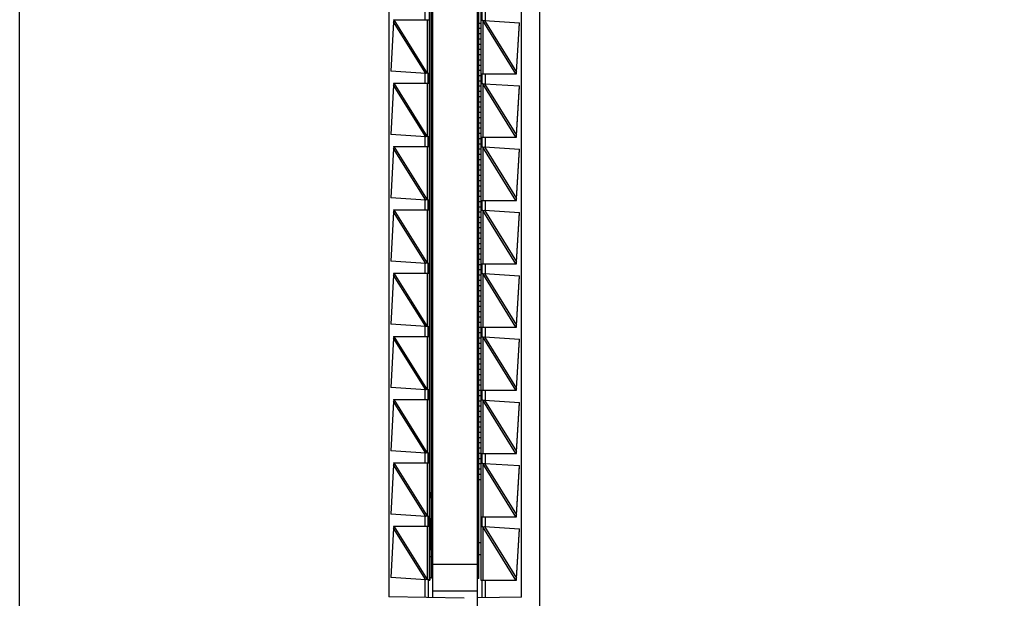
# Model space of a CAD drawing. Header units: inches. Extents: x 0 to 22, y 0 to 17.
# Tile 16 of 24: x 16.5 to 18, y 7.7 to 8.5. Entities that reach past the tile are written whole.
import ezdxf

# ---------------------------------------------------------------- set-up
doc = ezdxf.new("R2010")
doc.units = ezdxf.units.IN
doc.header["$LTSCALE"] = 1.21
doc.header["$MEASUREMENT"] = 0
doc.layers.get('0').update_dxf_attribs({"linetype": 'CONTINUOUS'})
doc.layers.add('DIMENSIONS', color=7, linetype='CONTINUOUS')
doc.styles.get("Standard").update_dxf_attribs({"font": 'txt', "width": 0.8})
doc.dimstyles.new('DIMSTYLE_2', dxfattribs={"dimtxt": 0.125, "dimasz": 0.18, "dimexe": 0.18, "dimexo": 0.0625, "dimgap": 0.09, "dimtad": 0, "dimtih": 1, "dimtoh": 1, "dimdec": 3, "dimzin": 4, "dimdsep": 46, "dimtxsty": 'STANDARD', "dimblk": '_FILLED', "dimblk1": '_FILLED', "dimblk2": '_FILLED', "dimcen": 0.09, "dimadec": 0, "dimazin": 0, "dimtp": 0.01, "dimtm": 0.01, "dimtfac": 1, "dimtdec": 3, "dimtofl": 0, "dimtmove": 0, "dimatfit": 3, "dimldrblk": '_FILLED', "dimfxl": 1, "dimtolj": 1, "dimtzin": 4, "dimarcsym": 0})

# ---------------------------------------------------------------- blocks, each defined once
blk = doc.blocks.new('*D15')
at = {"layer": 'DIMENSIONS', "color": 2, "linetype": 'CONTINUOUS'}
blk.add_line((16.6809, 11.9997), (16.6809, 12.6216), dxfattribs=at)
at = {"layer": 'DIMENSIONS', "color": 2, "linetype": 'CONTINUOUS', "insert": (16.6184, 12.6841), "char_height": 0.125, "width": 1.225, "attachment_point": 1, "rotation": 90, "line_spacing_factor": 0.9}
blk.add_mtext('.502{\\Ftxt.shx;\\W1.000000;\\H0.125000; }[12.75]', dxfattribs=at)
blk = doc.blocks.new('_FILLED')
at = {"color": 0, "linetype": 'BYBLOCK'}
blk.add_solid([(0, 0), (-1, 0.1736), (-1, -0.1736)], dxfattribs=at)
blk = doc.blocks.new('*D17')
at = {"layer": 'DIMENSIONS', "color": 2, "linetype": 'CONTINUOUS'}
blk.add_line((16.8685, 11.8121), (18.0134, 11.8121), dxfattribs=at)
at = {"layer": 'DIMENSIONS', "color": 2, "linetype": 'CONTINUOUS', "insert": (18.0759, 11.8746), "char_height": 0.125, "width": 1.425, "attachment_point": 1, "line_spacing_factor": 0.9}
blk.add_mtext('4.822{\\Ftxt.shx;\\W1.000000;\\H0.125000; }[122.48]', dxfattribs=at)

msp = doc.modelspace()

# ---------------------------------------------------------------- linework, layer by layer
at = {"color": 7, "linetype": 'CONTINUOUS'}
for p, q in [((16.5459, 6.9953), (16.5459, 11.8069)), ((17.3259, 11.8069), (17.3259, 6.9953)), ((17.2329, 7.6216), (17.2329, 11.1806)), ((17.0999, 11.1294), (17.0999, 7.6728)), ((17.1659, 7.6716), (17.1659, 11.1306)), ((17.2989, 7.6727), (17.2989, 11.1294)), ((17.1616, 11.1041), (17.1616, 7.6981)), ((17.1639, 11.1016), (17.1639, 7.7016)), ((17.2349, 7.7006), (17.2349, 11.1006)), ((17.2379, 11.1041), (17.2379, 7.6981)), ((17.1589, 8.5391), (17.1589, 8.54)), ((17.2399, 8.5381), (17.2399, 8.5531)), ((17.1071, 8.5362), (17.1027, 8.4622)), ((17.107, 8.5391), (17.1609, 8.5391)), ((17.107, 8.5391), (17.1072, 8.5371)), ((17.1078, 8.5391), (17.1071, 8.5362)), ((17.1072, 8.5365), (17.1071, 8.5362)), ((17.2349, 8.5344), (17.2379, 8.5344)), ((17.2349, 8.5266), (17.2379, 8.5266)), ((17.2409, 8.5381), (17.2379, 8.5381)), ((17.2409, 8.5381), (17.2432, 8.5384)), ((17.2432, 8.5384), (17.2961, 8.535)), ((17.2912, 8.461), (17.2961, 8.535)), ((17.2912, 8.4606), (17.296, 8.5344)), ((17.2349, 8.5187), (17.2379, 8.5187)), ((17.2349, 8.5108), (17.2379, 8.5108)), ((17.2349, 8.5029), (17.2379, 8.5029)), ((17.2349, 8.4951), (17.2379, 8.4951)), ((17.2349, 8.4872), (17.2379, 8.4872)), ((17.2349, 8.4793), (17.2379, 8.4793)), ((17.2349, 8.4714), (17.2379, 8.4714)), ((17.1555, 8.4587), (17.1027, 8.4622)), ((17.1578, 8.4591), (17.1555, 8.4587)), ((17.1578, 8.4591), (17.1609, 8.4591)), ((17.1589, 8.4582), (17.1589, 8.4591)), ((17.1589, 8.4582), (17.1589, 8.445)), ((17.1589, 8.445), (17.1589, 8.4582)), ((17.2349, 8.4636), (17.2379, 8.4636)), ((17.2349, 8.4557), (17.2379, 8.4557)), ((17.2379, 8.4581), (17.2914, 8.4581)), ((17.2399, 8.4431), (17.2399, 8.4581)), ((17.2905, 8.4581), (17.2912, 8.461)), ((17.2912, 8.4605), (17.2912, 8.4606)), ((17.2912, 8.4602), (17.2912, 8.4605)), ((17.2914, 8.4581), (17.2912, 8.4602)), ((17.1071, 8.4412), (17.1027, 8.3672)), ((17.107, 8.4441), (17.1609, 8.4441)), ((17.107, 8.4441), (17.1072, 8.4421)), ((17.1078, 8.4441), (17.1071, 8.4412)), ((17.1072, 8.4415), (17.1071, 8.4412)), ((17.1589, 8.4441), (17.1589, 8.445)), ((17.2349, 8.4478), (17.2379, 8.4478)), ((17.2349, 8.44), (17.2379, 8.44)), ((17.2409, 8.4431), (17.2379, 8.4431)), ((17.2409, 8.4431), (17.2432, 8.4434)), ((17.2432, 8.4434), (17.2961, 8.44)), ((17.2912, 8.366), (17.2961, 8.44)), ((17.2912, 8.3656), (17.296, 8.4394)), ((17.2349, 8.4321), (17.2379, 8.4321)), ((17.2349, 8.4242), (17.2379, 8.4242)), ((17.2349, 8.4163), (17.2379, 8.4163)), ((17.2349, 8.4085), (17.2379, 8.4085)), ((17.2349, 8.4006), (17.2379, 8.4006)), ((17.2349, 8.3927), (17.2379, 8.3927)), ((17.2349, 8.3848), (17.2379, 8.3848)), ((17.1555, 8.3637), (17.1027, 8.3672)), ((17.1578, 8.3641), (17.1555, 8.3637)), ((17.1578, 8.3641), (17.1609, 8.3641)), ((17.1589, 8.3632), (17.1589, 8.3641)), ((17.1589, 8.3632), (17.1589, 8.35)), ((17.1589, 8.35), (17.1589, 8.3632)), ((17.2349, 8.377), (17.2379, 8.377)), ((17.2349, 8.3691), (17.2379, 8.3691)), ((17.2379, 8.3631), (17.2914, 8.3631)), ((17.2399, 8.3481), (17.2399, 8.3631)), ((17.2905, 8.3631), (17.2912, 8.366)), ((17.2912, 8.3655), (17.2912, 8.3656)), ((17.2912, 8.3652), (17.2912, 8.3655)), ((17.2914, 8.3631), (17.2912, 8.3652)), ((17.107, 8.3491), (17.1609, 8.3491)), ((17.107, 8.3491), (17.1072, 8.3471)), ((17.1078, 8.3491), (17.1071, 8.3462)), ((17.1589, 8.3491), (17.1589, 8.35)), ((17.2349, 8.3612), (17.2379, 8.3612)), ((17.2349, 8.3533), (17.2379, 8.3533)), ((17.2409, 8.3481), (17.2379, 8.3481)), ((17.2409, 8.3481), (17.2432, 8.3484)), ((17.2432, 8.3484), (17.2961, 8.345)), ((17.1071, 8.3462), (17.1027, 8.2722)), ((17.1072, 8.3465), (17.1071, 8.3462)), ((17.2349, 8.3455), (17.2379, 8.3455)), ((17.2349, 8.3376), (17.2379, 8.3376)), ((17.2912, 8.271), (17.2961, 8.345)), ((17.2912, 8.2706), (17.296, 8.3444)), ((17.2349, 8.3297), (17.2379, 8.3297)), ((17.2349, 8.3218), (17.2379, 8.3218)), ((17.2349, 8.314), (17.2379, 8.314)), ((17.2349, 8.3061), (17.2379, 8.3061)), ((17.2349, 8.2982), (17.2379, 8.2982)), ((17.2349, 8.2903), (17.2379, 8.2903)), ((17.2349, 8.2825), (17.2379, 8.2825)), ((17.2349, 8.2746), (17.2379, 8.2746)), ((17.1555, 8.2687), (17.1027, 8.2722)), ((17.1578, 8.2691), (17.1555, 8.2687)), ((17.1578, 8.2691), (17.1609, 8.2691)), ((17.1589, 8.2682), (17.1589, 8.2691)), ((17.1589, 8.2682), (17.1589, 8.255)), ((17.1589, 8.255), (17.1589, 8.2682)), ((17.2349, 8.2667), (17.2379, 8.2667)), ((17.2379, 8.2681), (17.2914, 8.2681)), ((17.2399, 8.2531), (17.2399, 8.2681)), ((17.2905, 8.2681), (17.2912, 8.271)), ((17.2912, 8.2705), (17.2912, 8.2706)), ((17.2912, 8.2702), (17.2912, 8.2705)), ((17.2914, 8.2681), (17.2912, 8.2702)), ((17.1071, 8.2512), (17.1027, 8.1772)), ((17.107, 8.2541), (17.1609, 8.2541)), ((17.107, 8.2541), (17.1072, 8.2521)), ((17.1078, 8.2541), (17.1071, 8.2512)), ((17.1072, 8.2515), (17.1071, 8.2512)), ((17.1589, 8.2541), (17.1589, 8.255)), ((17.2349, 8.2588), (17.2379, 8.2588)), ((17.2349, 8.251), (17.2379, 8.251)), ((17.2409, 8.2531), (17.2379, 8.2531)), ((17.2409, 8.2531), (17.2432, 8.2534)), ((17.2432, 8.2534), (17.2961, 8.25)), ((17.2912, 8.176), (17.2961, 8.25)), ((17.2912, 8.1756), (17.296, 8.2494)), ((17.2349, 8.2431), (17.2379, 8.2431)), ((17.2349, 8.2352), (17.2379, 8.2352)), ((17.2349, 8.2274), (17.2379, 8.2274)), ((17.2349, 8.2195), (17.2379, 8.2195)), ((17.2349, 8.2116), (17.2379, 8.2116)), ((17.2349, 8.2037), (17.2379, 8.2037)), ((17.2349, 8.1959), (17.2379, 8.1959)), ((17.2349, 8.188), (17.2379, 8.188)), ((17.1555, 8.1737), (17.1027, 8.1772)), ((17.1578, 8.1741), (17.1555, 8.1737)), ((17.1578, 8.1741), (17.1609, 8.1741)), ((17.1589, 8.1732), (17.1589, 8.1741)), ((17.1589, 8.1732), (17.1589, 8.16)), ((17.1589, 8.16), (17.1589, 8.1732)), ((17.2349, 8.1801), (17.2379, 8.1801)), ((17.2349, 8.1722), (17.2379, 8.1722)), ((17.2379, 8.1731), (17.2914, 8.1731)), ((17.2399, 8.1581), (17.2399, 8.1731)), ((17.2905, 8.1731), (17.2912, 8.176)), ((17.2912, 8.1755), (17.2912, 8.1756)), ((17.2912, 8.1752), (17.2912, 8.1755)), ((17.2914, 8.1731), (17.2912, 8.1752)), ((17.1071, 8.1562), (17.1027, 8.0822)), ((17.107, 8.1591), (17.1609, 8.1591)), ((17.107, 8.1591), (17.1072, 8.1571)), ((17.1078, 8.1591), (17.1071, 8.1562)), ((17.1072, 8.1565), (17.1071, 8.1562)), ((17.1589, 8.1591), (17.1589, 8.16)), ((17.2349, 8.1644), (17.2379, 8.1644)), ((17.2349, 8.1565), (17.2379, 8.1565)), ((17.2409, 8.1581), (17.2379, 8.1581)), ((17.2409, 8.1581), (17.2432, 8.1584)), ((17.2432, 8.1584), (17.2961, 8.155)), ((17.2349, 8.1486), (17.2379, 8.1486)), ((17.2912, 8.081), (17.2961, 8.155)), ((17.2912, 8.0806), (17.296, 8.1544)), ((17.2349, 8.1407), (17.2379, 8.1407)), ((17.2349, 8.1329), (17.2379, 8.1329)), ((17.2349, 8.125), (17.2379, 8.125)), ((17.2349, 8.1171), (17.2379, 8.1171)), ((17.2349, 8.1092), (17.2379, 8.1092)), ((17.2349, 8.1014), (17.2379, 8.1014)), ((17.1555, 8.0787), (17.1027, 8.0822)), ((17.2349, 8.0935), (17.2379, 8.0935)), ((17.2349, 8.0856), (17.2379, 8.0856)), ((17.1578, 8.0791), (17.1555, 8.0787)), ((17.1578, 8.0791), (17.1609, 8.0791)), ((17.1589, 8.0782), (17.1589, 8.0791)), ((17.1589, 8.0782), (17.1589, 8.065)), ((17.1589, 8.065), (17.1589, 8.0782)), ((17.2349, 8.0777), (17.2379, 8.0777)), ((17.2349, 8.0699), (17.2379, 8.0699)), ((17.2379, 8.0781), (17.2914, 8.0781)), ((17.2399, 8.0631), (17.2399, 8.0781)), ((17.2905, 8.0781), (17.2912, 8.081)), ((17.2912, 8.0805), (17.2912, 8.0806)), ((17.2912, 8.0802), (17.2912, 8.0805)), ((17.2914, 8.0781), (17.2912, 8.0802)), ((17.1071, 8.0612), (17.1027, 7.9872)), ((17.107, 8.0641), (17.1609, 8.0641)), ((17.107, 8.0641), (17.1072, 8.0621)), ((17.1078, 8.0641), (17.1071, 8.0612)), ((17.1072, 8.0615), (17.1071, 8.0612)), ((17.1589, 8.0641), (17.1589, 8.065)), ((17.2349, 8.062), (17.2379, 8.062)), ((17.2349, 8.0541), (17.2379, 8.0541)), ((17.2409, 8.0631), (17.2379, 8.0631)), ((17.2409, 8.0631), (17.2432, 8.0634)), ((17.2432, 8.0634), (17.2961, 8.06)), ((17.2912, 7.986), (17.2961, 8.06)), ((17.2912, 7.9856), (17.296, 8.0594)), ((17.2349, 8.0462), (17.2379, 8.0462)), ((17.2349, 8.0384), (17.2379, 8.0384)), ((17.2349, 8.0305), (17.2379, 8.0305)), ((17.2349, 8.0226), (17.2379, 8.0226)), ((17.2349, 8.0148), (17.2379, 8.0148)), ((17.2349, 8.0069), (17.2379, 8.0069)), ((17.2349, 7.999), (17.2379, 7.999)), ((17.1555, 7.9837), (17.1027, 7.9872)), ((17.1578, 7.9841), (17.1555, 7.9837)), ((17.1578, 7.9841), (17.1609, 7.9841)), ((17.1589, 7.9832), (17.1589, 7.9841)), ((17.1589, 7.9832), (17.1589, 7.97)), ((17.1589, 7.97), (17.1589, 7.9832)), ((17.2349, 7.9911), (17.2379, 7.9911)), ((17.2349, 7.9833), (17.2379, 7.9833)), ((17.2379, 7.9831), (17.2914, 7.9831)), ((17.2399, 7.9681), (17.2399, 7.9831)), ((17.2905, 7.9831), (17.2912, 7.986)), ((17.2912, 7.9855), (17.2912, 7.9856)), ((17.2912, 7.9852), (17.2912, 7.9855)), ((17.2914, 7.9831), (17.2912, 7.9852)), ((17.1071, 7.9662), (17.1027, 7.8922)), ((17.107, 7.9691), (17.1609, 7.9691)), ((17.107, 7.9691), (17.1072, 7.9671)), ((17.1078, 7.9691), (17.1071, 7.9662)), ((17.1072, 7.9665), (17.1071, 7.9662)), ((17.1589, 7.9691), (17.1589, 7.97)), ((17.2349, 7.9754), (17.2379, 7.9754)), ((17.2349, 7.9675), (17.2379, 7.9675)), ((17.2409, 7.9681), (17.2379, 7.9681)), ((17.2409, 7.9681), (17.2432, 7.9684)), ((17.2432, 7.9684), (17.2961, 7.965)), ((17.2912, 7.891), (17.2961, 7.965)), ((17.2912, 7.8906), (17.296, 7.9644)), ((17.2349, 7.9596), (17.2379, 7.9596)), ((17.2349, 7.9518), (17.2379, 7.9518)), ((17.2349, 7.9439), (17.2379, 7.9439)), ((17.2349, 7.936), (17.2379, 7.936)), ((17.2349, 7.9281), (17.2379, 7.9281)), ((17.2349, 7.9203), (17.2379, 7.9203)), ((17.2349, 7.9124), (17.2379, 7.9124)), ((17.1555, 7.8887), (17.1027, 7.8922)), ((17.2349, 7.9045), (17.2379, 7.9045)), ((17.2349, 7.8966), (17.2379, 7.8966)), ((17.2905, 7.8881), (17.2912, 7.891)), ((17.2912, 7.8905), (17.2912, 7.8906)), ((17.2912, 7.8902), (17.2912, 7.8905)), ((17.2914, 7.8881), (17.2912, 7.8902)), ((17.1578, 7.8891), (17.1555, 7.8887)), ((17.1578, 7.8891), (17.1609, 7.8891)), ((17.1589, 7.8882), (17.1589, 7.8891)), ((17.1589, 7.8882), (17.1589, 7.875)), ((17.1589, 7.875), (17.1589, 7.8882)), ((17.2349, 7.8888), (17.2379, 7.8888)), ((17.2349, 7.8809), (17.2379, 7.8809)), ((17.2379, 7.8881), (17.2914, 7.8881)), ((17.2399, 7.8731), (17.2399, 7.8881)), ((17.1071, 7.8712), (17.1027, 7.7972)), ((17.107, 7.8741), (17.1609, 7.8741)), ((17.107, 7.8741), (17.1072, 7.8721)), ((17.1078, 7.8741), (17.1071, 7.8712)), ((17.1072, 7.8715), (17.1071, 7.8712)), ((17.1589, 7.8741), (17.1589, 7.875)), ((17.2349, 7.873), (17.2379, 7.873)), ((17.2349, 7.8651), (17.2379, 7.8651)), ((17.2409, 7.8731), (17.2379, 7.8731)), ((17.2409, 7.8731), (17.2432, 7.8734)), ((17.2432, 7.8734), (17.2961, 7.87)), ((17.2912, 7.796), (17.2961, 7.87)), ((17.2912, 7.7956), (17.296, 7.8694)), ((17.2349, 7.8573), (17.2379, 7.8573)), ((17.2349, 7.8494), (17.2379, 7.8494)), ((17.1616, 7.8299), (17.1639, 7.8299)), ((17.1616, 7.822), (17.1639, 7.822)), ((17.162, 7.8299), (17.162, 7.822)), ((17.1555, 7.7937), (17.1027, 7.7972)), ((17.1578, 7.7941), (17.1555, 7.7937)), ((17.1578, 7.7941), (17.1609, 7.7941)), ((17.1589, 7.7932), (17.1589, 7.7941)), ((17.1589, 7.7932), (17.1589, 7.78)), ((17.1589, 7.78), (17.1589, 7.7932)), ((17.1616, 7.7905), (17.1639, 7.7905)), ((17.162, 7.7905), (17.162, 7.7443)), ((17.2379, 7.7931), (17.2914, 7.7931)), ((17.2399, 7.7781), (17.2399, 7.7931)), ((17.2905, 7.7931), (17.2912, 7.796)), ((17.2912, 7.7955), (17.2912, 7.7956)), ((17.2912, 7.7952), (17.2912, 7.7955)), ((17.2914, 7.7931), (17.2912, 7.7952)), ((17.1071, 7.7762), (17.1027, 7.7022)), ((17.107, 7.7791), (17.1609, 7.7791)), ((17.107, 7.7791), (17.1072, 7.7771)), ((17.1078, 7.7791), (17.1071, 7.7762)), ((17.1072, 7.7765), (17.1071, 7.7762)), ((17.1589, 7.7791), (17.1589, 7.78)), ((17.2409, 7.7781), (17.2379, 7.7781)), ((17.2409, 7.7781), (17.2432, 7.7784)), ((17.2432, 7.7784), (17.2961, 7.775)), ((17.2912, 7.701), (17.2961, 7.775)), ((17.2912, 7.7006), (17.296, 7.7744)), ((17.1616, 7.7443), (17.1639, 7.7443)), ((17.2379, 7.7541), (17.2349, 7.7541)), ((17.1616, 7.7335), (17.1639, 7.7335)), ((17.2349, 7.7364), (17.2379, 7.7364)), ((17.1555, 7.6987), (17.1027, 7.7022)), ((17.1578, 7.6991), (17.1555, 7.6987)), ((17.1578, 7.6991), (17.1609, 7.6991)), ((17.1589, 7.6982), (17.1589, 7.6991)), ((17.1589, 7.6982), (17.1589, 7.6717)), ((17.1589, 7.6981), (17.1616, 7.6981)), ((17.1609, 7.6981), (17.1609, 7.6991)), ((17.1616, 7.702), (17.1639, 7.702)), ((17.1639, 7.7016), (17.1659, 7.7016)), ((17.1652, 7.7016), (17.1652, 7.6716)), ((17.2349, 7.7006), (17.2329, 7.7006)), ((17.2379, 7.6981), (17.2914, 7.6981)), ((17.2399, 7.6717), (17.2399, 7.6981)), ((17.2905, 7.6981), (17.2912, 7.701)), ((17.2912, 7.7005), (17.2912, 7.7006)), ((17.2912, 7.7002), (17.2912, 7.7005)), ((17.2914, 7.6981), (17.2912, 7.7002)), ((17.213, 7.6708), (17.0999, 7.6728)), ((17.2329, 7.6816), (17.1659, 7.6816)), ((17.2989, 7.6727), (17.2329, 7.6716))]:
    msp.add_line(p, q, dxfattribs=at)
at = {"color": 9, "linetype": 'CONTINUOUS'}
for p, q in [((17.154, 8.5538), (17.154, 8.5391)), ((17.2449, 8.5383), (17.2449, 8.5531)), ((17.1555, 8.4587), (17.1071, 8.5362)), ((17.1579, 8.4589), (17.1078, 8.5391)), ((17.1579, 8.4589), (17.1579, 8.5391)), ((17.1609, 8.4591), (17.1609, 8.5391)), ((17.2905, 8.4581), (17.2408, 8.5383)), ((17.2408, 8.5383), (17.2408, 8.4581)), ((17.2432, 8.5384), (17.2912, 8.461)), ((17.154, 8.4588), (17.154, 8.4441)), ((17.2449, 8.4433), (17.2449, 8.4581)), ((17.1555, 8.3637), (17.1071, 8.4412)), ((17.1579, 8.3639), (17.1078, 8.4441)), ((17.1579, 8.3639), (17.1579, 8.4441)), ((17.1609, 8.3641), (17.1609, 8.4441)), ((17.2905, 8.3631), (17.2408, 8.4433)), ((17.2408, 8.4433), (17.2408, 8.3631)), ((17.2432, 8.4434), (17.2912, 8.366)), ((17.154, 8.3638), (17.154, 8.3491)), ((17.2449, 8.3483), (17.2449, 8.3631)), ((17.1579, 8.2689), (17.1078, 8.3491)), ((17.1579, 8.2689), (17.1579, 8.3491)), ((17.1609, 8.2691), (17.1609, 8.3491)), ((17.2905, 8.2681), (17.2408, 8.3483)), ((17.2408, 8.3483), (17.2408, 8.2681)), ((17.2432, 8.3484), (17.2912, 8.271)), ((17.1555, 8.2687), (17.1071, 8.3462)), ((17.154, 8.2688), (17.154, 8.2541)), ((17.2449, 8.2533), (17.2449, 8.2681)), ((17.1555, 8.1737), (17.1071, 8.2512)), ((17.1579, 8.1739), (17.1078, 8.2541)), ((17.1579, 8.1739), (17.1579, 8.2541)), ((17.1609, 8.1741), (17.1609, 8.2541)), ((17.2905, 8.1731), (17.2408, 8.2533)), ((17.2408, 8.2533), (17.2408, 8.1731)), ((17.2432, 8.2534), (17.2912, 8.176)), ((17.154, 8.1738), (17.154, 8.1591)), ((17.2449, 8.1583), (17.2449, 8.1731)), ((17.1555, 8.0787), (17.1071, 8.1562)), ((17.1579, 8.0789), (17.1078, 8.1591)), ((17.1579, 8.0789), (17.1579, 8.1591)), ((17.1609, 8.0791), (17.1609, 8.1591)), ((17.2905, 8.0781), (17.2408, 8.1583)), ((17.2408, 8.1583), (17.2408, 8.0781)), ((17.2432, 8.1584), (17.2912, 8.081)), ((17.154, 8.0788), (17.154, 8.0641)), ((17.2449, 8.0633), (17.2449, 8.0781)), ((17.1555, 7.9837), (17.1071, 8.0612)), ((17.1579, 7.9839), (17.1078, 8.0641)), ((17.1579, 7.9839), (17.1579, 8.0641)), ((17.1609, 7.9841), (17.1609, 8.0641)), ((17.2905, 7.9831), (17.2408, 8.0633)), ((17.2408, 8.0633), (17.2408, 7.9831)), ((17.2432, 8.0634), (17.2912, 7.986)), ((17.154, 7.9838), (17.154, 7.9691)), ((17.2449, 7.9683), (17.2449, 7.9831)), ((17.1555, 7.8887), (17.1071, 7.9662)), ((17.1579, 7.8889), (17.1078, 7.9691)), ((17.1579, 7.8889), (17.1579, 7.9691)), ((17.1609, 7.8891), (17.1609, 7.9691)), ((17.2905, 7.8881), (17.2408, 7.9683)), ((17.2408, 7.9683), (17.2408, 7.8881)), ((17.2432, 7.9684), (17.2912, 7.891)), ((17.154, 7.8888), (17.154, 7.8741)), ((17.2449, 7.8733), (17.2449, 7.8881)), ((17.1555, 7.7937), (17.1071, 7.8712)), ((17.1579, 7.7939), (17.1078, 7.8741)), ((17.1579, 7.7939), (17.1579, 7.8741)), ((17.1609, 7.7941), (17.1609, 7.8741)), ((17.2905, 7.7931), (17.2408, 7.8733)), ((17.2408, 7.8733), (17.2408, 7.7931)), ((17.2432, 7.8734), (17.2912, 7.796)), ((17.154, 7.7938), (17.154, 7.7791)), ((17.2449, 7.7783), (17.2449, 7.7931)), ((17.1555, 7.6987), (17.1071, 7.7762)), ((17.1579, 7.6989), (17.1078, 7.7791)), ((17.1579, 7.6989), (17.1579, 7.7791)), ((17.1609, 7.6991), (17.1609, 7.7791)), ((17.2905, 7.6981), (17.2408, 7.7783)), ((17.2408, 7.7783), (17.2408, 7.6981)), ((17.2432, 7.7784), (17.2912, 7.701)), ((17.2329, 7.7216), (17.1659, 7.7216)), ((17.154, 7.6988), (17.154, 7.6718)), ((17.2449, 7.6718), (17.2449, 7.6981))]:
    msp.add_line(p, q, dxfattribs=at)
at = {"color": 7, "linetype": 'CONTINUOUS'}
for points in [[(17.1072, 8.5371), (17.1072, 8.5368), (17.1072, 8.5365)], [(17.1072, 8.4421), (17.1072, 8.4418), (17.1072, 8.4415)], [(17.1072, 8.3471), (17.1072, 8.3468), (17.1072, 8.3465)], [(17.1072, 8.2521), (17.1072, 8.2518), (17.1072, 8.2515)], [(17.1072, 8.1571), (17.1072, 8.1568), (17.1072, 8.1565)], [(17.1072, 8.0621), (17.1072, 8.0618), (17.1072, 8.0615)], [(17.1072, 7.9671), (17.1072, 7.9668), (17.1072, 7.9665)], [(17.1072, 7.8721), (17.1072, 7.8718), (17.1072, 7.8715)], [(17.1072, 7.7771), (17.1072, 7.7768), (17.1072, 7.7765)]]:
    msp.add_lwpolyline(points, dxfattribs=at)
for points, knots in [([(17.1609, 8.5391), (17.1609, 8.5391), (17.1609, 8.5391), (17.1609, 8.5391), (17.1609, 8.5391), (17.1609, 8.5391), (17.1609, 8.5391), (17.1609, 8.5391), (17.1609, 8.5392), (17.1609, 8.5392), (17.1609, 8.5393), (17.1609, 8.5394), (17.1609, 8.5395), (17.1609, 8.5397), (17.1609, 8.5398), (17.1609, 8.54), (17.1609, 8.5402), (17.161, 8.5404), (17.161, 8.5408), (17.161, 8.5413), (17.161, 8.5418), (17.161, 8.5424), (17.161, 8.5431), (17.161, 8.5437), (17.161, 8.5444), (17.161, 8.5454), (17.161, 8.5466), (17.161, 8.5478), (17.161, 8.5488), (17.161, 8.5495), (17.161, 8.5501), (17.161, 8.5507), (17.161, 8.5513), (17.161, 8.5519), (17.161, 8.5524), (17.161, 8.5527), (17.1609, 8.553), (17.1609, 8.5532), (17.1609, 8.5534), (17.1609, 8.5535), (17.1609, 8.5536), (17.1609, 8.5538), (17.1609, 8.5539), (17.1609, 8.5539), (17.1609, 8.554), (17.1609, 8.554), (17.1609, 8.5541), (17.1609, 8.5541), (17.1609, 8.5541), (17.1609, 8.5541), (17.1609, 8.5541), (17.1609, 8.5541), (17.1609, 8.5541)], [0, 0, 0, 0, 0.000262, 0.000478, 0.000762, 0.001117, 0.001544, 0.002618, 0.005649, 0.009863, 0.015252, 0.021806, 0.029509, 0.038344, 0.04829, 0.059322, 0.071416, 0.084541, 0.113757, 0.146691, 0.183026, 0.222412, 0.26447, 0.308796, 0.354963, 0.402526, 0.5, 0.597474, 0.645037, 0.691204, 0.73553, 0.777588, 0.816974, 0.853309, 0.886243, 0.915459, 0.928584, 0.940678, 0.95171, 0.961656, 0.970491, 0.978194, 0.984748, 0.990137, 0.994351, 0.997382, 0.998456, 0.998883, 0.999238, 0.999522, 0.999738, 1, 1, 1, 1]), ([(17.1609, 8.4441), (17.1609, 8.4441), (17.1609, 8.4441), (17.1609, 8.4441), (17.1609, 8.4441), (17.1609, 8.4441), (17.1609, 8.4441), (17.1609, 8.4441), (17.1609, 8.4442), (17.1609, 8.4442), (17.1609, 8.4443), (17.1609, 8.4444), (17.1609, 8.4445), (17.1609, 8.4447), (17.1609, 8.4448), (17.1609, 8.445), (17.1609, 8.4452), (17.161, 8.4454), (17.161, 8.4458), (17.161, 8.4463), (17.161, 8.4468), (17.161, 8.4474), (17.161, 8.4481), (17.161, 8.4487), (17.161, 8.4494), (17.161, 8.4504), (17.161, 8.4516), (17.161, 8.4528), (17.161, 8.4538), (17.161, 8.4545), (17.161, 8.4551), (17.161, 8.4557), (17.161, 8.4563), (17.161, 8.4569), (17.161, 8.4574), (17.161, 8.4577), (17.1609, 8.458), (17.1609, 8.4582), (17.1609, 8.4584), (17.1609, 8.4585), (17.1609, 8.4586), (17.1609, 8.4588), (17.1609, 8.4589), (17.1609, 8.4589), (17.1609, 8.459), (17.1609, 8.459), (17.1609, 8.4591), (17.1609, 8.4591), (17.1609, 8.4591), (17.1609, 8.4591), (17.1609, 8.4591), (17.1609, 8.4591), (17.1609, 8.4591)], [0, 0, 0, 0, 0.000262, 0.000478, 0.000762, 0.001117, 0.001544, 0.002618, 0.005649, 0.009863, 0.015252, 0.021806, 0.029509, 0.038344, 0.04829, 0.059322, 0.071416, 0.084541, 0.113757, 0.146691, 0.183026, 0.222412, 0.26447, 0.308796, 0.354963, 0.402526, 0.5, 0.597474, 0.645037, 0.691204, 0.73553, 0.777588, 0.816974, 0.853309, 0.886243, 0.915459, 0.928584, 0.940678, 0.95171, 0.961656, 0.970491, 0.978194, 0.984748, 0.990137, 0.994351, 0.997382, 0.998456, 0.998883, 0.999238, 0.999522, 0.999738, 1, 1, 1, 1]), ([(17.1609, 8.3491), (17.1609, 8.3491), (17.1609, 8.3491), (17.1609, 8.3491), (17.1609, 8.3491), (17.1609, 8.3491), (17.1609, 8.3491), (17.1609, 8.3491), (17.1609, 8.3492), (17.1609, 8.3492), (17.1609, 8.3493), (17.1609, 8.3494), (17.1609, 8.3495), (17.1609, 8.3497), (17.1609, 8.3498), (17.1609, 8.35), (17.1609, 8.3502), (17.161, 8.3504), (17.161, 8.3508), (17.161, 8.3513), (17.161, 8.3518), (17.161, 8.3524), (17.161, 8.3531), (17.161, 8.3537), (17.161, 8.3544), (17.161, 8.3554), (17.161, 8.3566), (17.161, 8.3578), (17.161, 8.3588), (17.161, 8.3595), (17.161, 8.3601), (17.161, 8.3607), (17.161, 8.3613), (17.161, 8.3619), (17.161, 8.3624), (17.161, 8.3627), (17.1609, 8.363), (17.1609, 8.3632), (17.1609, 8.3634), (17.1609, 8.3635), (17.1609, 8.3636), (17.1609, 8.3638), (17.1609, 8.3639), (17.1609, 8.3639), (17.1609, 8.364), (17.1609, 8.364), (17.1609, 8.3641), (17.1609, 8.3641), (17.1609, 8.3641), (17.1609, 8.3641), (17.1609, 8.3641), (17.1609, 8.3641), (17.1609, 8.3641)], [0, 0, 0, 0, 0.000262, 0.000478, 0.000762, 0.001117, 0.001544, 0.002618, 0.005649, 0.009863, 0.015252, 0.021806, 0.029509, 0.038344, 0.04829, 0.059322, 0.071416, 0.084541, 0.113757, 0.146691, 0.183026, 0.222412, 0.26447, 0.308796, 0.354963, 0.402526, 0.5, 0.597474, 0.645037, 0.691204, 0.73553, 0.777588, 0.816974, 0.853309, 0.886243, 0.915459, 0.928584, 0.940678, 0.95171, 0.961656, 0.970491, 0.978194, 0.984748, 0.990137, 0.994351, 0.997382, 0.998456, 0.998883, 0.999238, 0.999522, 0.999738, 1, 1, 1, 1]), ([(17.1609, 8.2541), (17.1609, 8.2541), (17.1609, 8.2541), (17.1609, 8.2541), (17.1609, 8.2541), (17.1609, 8.2541), (17.1609, 8.2541), (17.1609, 8.2541), (17.1609, 8.2542), (17.1609, 8.2542), (17.1609, 8.2543), (17.1609, 8.2544), (17.1609, 8.2545), (17.1609, 8.2547), (17.1609, 8.2548), (17.1609, 8.255), (17.1609, 8.2552), (17.161, 8.2554), (17.161, 8.2558), (17.161, 8.2563), (17.161, 8.2568), (17.161, 8.2574), (17.161, 8.2581), (17.161, 8.2587), (17.161, 8.2594), (17.161, 8.2604), (17.161, 8.2616), (17.161, 8.2628), (17.161, 8.2638), (17.161, 8.2645), (17.161, 8.2651), (17.161, 8.2657), (17.161, 8.2663), (17.161, 8.2669), (17.161, 8.2674), (17.161, 8.2677), (17.1609, 8.268), (17.1609, 8.2682), (17.1609, 8.2684), (17.1609, 8.2685), (17.1609, 8.2686), (17.1609, 8.2688), (17.1609, 8.2689), (17.1609, 8.2689), (17.1609, 8.269), (17.1609, 8.269), (17.1609, 8.2691), (17.1609, 8.2691), (17.1609, 8.2691), (17.1609, 8.2691), (17.1609, 8.2691), (17.1609, 8.2691), (17.1609, 8.2691)], [0, 0, 0, 0, 0.000262, 0.000478, 0.000762, 0.001117, 0.001544, 0.002618, 0.005649, 0.009863, 0.015252, 0.021806, 0.029509, 0.038344, 0.04829, 0.059322, 0.071416, 0.084541, 0.113757, 0.146691, 0.183026, 0.222412, 0.26447, 0.308796, 0.354963, 0.402526, 0.5, 0.597474, 0.645037, 0.691204, 0.73553, 0.777588, 0.816974, 0.853309, 0.886243, 0.915459, 0.928584, 0.940678, 0.95171, 0.961656, 0.970491, 0.978194, 0.984748, 0.990137, 0.994351, 0.997382, 0.998456, 0.998883, 0.999238, 0.999522, 0.999738, 1, 1, 1, 1]), ([(17.1609, 8.1591), (17.1609, 8.1591), (17.1609, 8.1591), (17.1609, 8.1591), (17.1609, 8.1591), (17.1609, 8.1591), (17.1609, 8.1591), (17.1609, 8.1591), (17.1609, 8.1592), (17.1609, 8.1592), (17.1609, 8.1593), (17.1609, 8.1594), (17.1609, 8.1595), (17.1609, 8.1597), (17.1609, 8.1598), (17.1609, 8.16), (17.1609, 8.1602), (17.161, 8.1604), (17.161, 8.1608), (17.161, 8.1613), (17.161, 8.1618), (17.161, 8.1624), (17.161, 8.1631), (17.161, 8.1637), (17.161, 8.1644), (17.161, 8.1654), (17.161, 8.1666), (17.161, 8.1678), (17.161, 8.1688), (17.161, 8.1695), (17.161, 8.1701), (17.161, 8.1707), (17.161, 8.1713), (17.161, 8.1719), (17.161, 8.1724), (17.161, 8.1727), (17.1609, 8.173), (17.1609, 8.1732), (17.1609, 8.1734), (17.1609, 8.1735), (17.1609, 8.1736), (17.1609, 8.1738), (17.1609, 8.1739), (17.1609, 8.1739), (17.1609, 8.174), (17.1609, 8.174), (17.1609, 8.1741), (17.1609, 8.1741), (17.1609, 8.1741), (17.1609, 8.1741), (17.1609, 8.1741), (17.1609, 8.1741), (17.1609, 8.1741)], [0, 0, 0, 0, 0.000262, 0.000478, 0.000762, 0.001117, 0.001544, 0.002618, 0.005649, 0.009863, 0.015252, 0.021806, 0.029509, 0.038344, 0.04829, 0.059322, 0.071416, 0.084541, 0.113757, 0.146691, 0.183026, 0.222412, 0.26447, 0.308796, 0.354963, 0.402526, 0.5, 0.597474, 0.645037, 0.691204, 0.73553, 0.777588, 0.816974, 0.853309, 0.886243, 0.915459, 0.928584, 0.940678, 0.95171, 0.961656, 0.970491, 0.978194, 0.984748, 0.990137, 0.994351, 0.997382, 0.998456, 0.998883, 0.999238, 0.999522, 0.999738, 1, 1, 1, 1]), ([(17.1609, 8.0641), (17.1609, 8.0641), (17.1609, 8.0641), (17.1609, 8.0641), (17.1609, 8.0641), (17.1609, 8.0641), (17.1609, 8.0641), (17.1609, 8.0641), (17.1609, 8.0642), (17.1609, 8.0642), (17.1609, 8.0643), (17.1609, 8.0644), (17.1609, 8.0645), (17.1609, 8.0647), (17.1609, 8.0648), (17.1609, 8.065), (17.1609, 8.0652), (17.161, 8.0654), (17.161, 8.0658), (17.161, 8.0663), (17.161, 8.0668), (17.161, 8.0674), (17.161, 8.0681), (17.161, 8.0687), (17.161, 8.0694), (17.161, 8.0704), (17.161, 8.0716), (17.161, 8.0728), (17.161, 8.0738), (17.161, 8.0745), (17.161, 8.0751), (17.161, 8.0757), (17.161, 8.0763), (17.161, 8.0769), (17.161, 8.0774), (17.161, 8.0777), (17.1609, 8.078), (17.1609, 8.0782), (17.1609, 8.0784), (17.1609, 8.0785), (17.1609, 8.0786), (17.1609, 8.0788), (17.1609, 8.0789), (17.1609, 8.0789), (17.1609, 8.079), (17.1609, 8.079), (17.1609, 8.0791), (17.1609, 8.0791), (17.1609, 8.0791), (17.1609, 8.0791), (17.1609, 8.0791), (17.1609, 8.0791), (17.1609, 8.0791)], [0, 0, 0, 0, 0.000262, 0.000478, 0.000762, 0.001117, 0.001544, 0.002618, 0.005649, 0.009863, 0.015252, 0.021806, 0.029509, 0.038344, 0.04829, 0.059322, 0.071416, 0.084541, 0.113757, 0.146691, 0.183026, 0.222412, 0.26447, 0.308796, 0.354963, 0.402526, 0.5, 0.597474, 0.645037, 0.691204, 0.73553, 0.777588, 0.816974, 0.853309, 0.886243, 0.915459, 0.928584, 0.940678, 0.95171, 0.961656, 0.970491, 0.978194, 0.984748, 0.990137, 0.994351, 0.997382, 0.998456, 0.998883, 0.999238, 0.999522, 0.999738, 1, 1, 1, 1]), ([(17.1609, 7.9691), (17.1609, 7.9691), (17.1609, 7.9691), (17.1609, 7.9691), (17.1609, 7.9691), (17.1609, 7.9691), (17.1609, 7.9691), (17.1609, 7.9691), (17.1609, 7.9692), (17.1609, 7.9692), (17.1609, 7.9693), (17.1609, 7.9694), (17.1609, 7.9695), (17.1609, 7.9697), (17.1609, 7.9698), (17.1609, 7.97), (17.1609, 7.9702), (17.161, 7.9704), (17.161, 7.9708), (17.161, 7.9713), (17.161, 7.9718), (17.161, 7.9724), (17.161, 7.9731), (17.161, 7.9737), (17.161, 7.9744), (17.161, 7.9754), (17.161, 7.9766), (17.161, 7.9778), (17.161, 7.9788), (17.161, 7.9795), (17.161, 7.9801), (17.161, 7.9807), (17.161, 7.9813), (17.161, 7.9819), (17.161, 7.9824), (17.161, 7.9827), (17.1609, 7.983), (17.1609, 7.9832), (17.1609, 7.9834), (17.1609, 7.9835), (17.1609, 7.9836), (17.1609, 7.9838), (17.1609, 7.9839), (17.1609, 7.9839), (17.1609, 7.984), (17.1609, 7.984), (17.1609, 7.9841), (17.1609, 7.9841), (17.1609, 7.9841), (17.1609, 7.9841), (17.1609, 7.9841), (17.1609, 7.9841), (17.1609, 7.9841)], [0, 0, 0, 0, 0.000262, 0.000478, 0.000762, 0.001117, 0.001544, 0.002618, 0.005649, 0.009863, 0.015252, 0.021806, 0.029509, 0.038344, 0.04829, 0.059322, 0.071416, 0.084541, 0.113757, 0.146691, 0.183026, 0.222412, 0.26447, 0.308796, 0.354963, 0.402526, 0.5, 0.597474, 0.645037, 0.691204, 0.73553, 0.777588, 0.816974, 0.853309, 0.886243, 0.915459, 0.928584, 0.940678, 0.95171, 0.961656, 0.970491, 0.978194, 0.984748, 0.990137, 0.994351, 0.997382, 0.998456, 0.998883, 0.999238, 0.999522, 0.999738, 1, 1, 1, 1]), ([(17.1609, 7.8741), (17.1609, 7.8741), (17.1609, 7.8741), (17.1609, 7.8741), (17.1609, 7.8741), (17.1609, 7.8741), (17.1609, 7.8741), (17.1609, 7.8741), (17.1609, 7.8742), (17.1609, 7.8742), (17.1609, 7.8743), (17.1609, 7.8744), (17.1609, 7.8745), (17.1609, 7.8747), (17.1609, 7.8748), (17.1609, 7.875), (17.1609, 7.8752), (17.161, 7.8754), (17.161, 7.8758), (17.161, 7.8763), (17.161, 7.8768), (17.161, 7.8774), (17.161, 7.8781), (17.161, 7.8787), (17.161, 7.8794), (17.161, 7.8804), (17.161, 7.8816), (17.161, 7.8828), (17.161, 7.8838), (17.161, 7.8845), (17.161, 7.8851), (17.161, 7.8857), (17.161, 7.8863), (17.161, 7.8869), (17.161, 7.8874), (17.161, 7.8877), (17.1609, 7.888), (17.1609, 7.8882), (17.1609, 7.8884), (17.1609, 7.8885), (17.1609, 7.8886), (17.1609, 7.8888), (17.1609, 7.8889), (17.1609, 7.8889), (17.1609, 7.889), (17.1609, 7.889), (17.1609, 7.8891), (17.1609, 7.8891), (17.1609, 7.8891), (17.1609, 7.8891), (17.1609, 7.8891), (17.1609, 7.8891), (17.1609, 7.8891)], [0, 0, 0, 0, 0.000262, 0.000478, 0.000762, 0.001117, 0.001544, 0.002618, 0.005649, 0.009863, 0.015252, 0.021806, 0.029509, 0.038344, 0.04829, 0.059322, 0.071416, 0.084541, 0.113757, 0.146691, 0.183026, 0.222412, 0.26447, 0.308796, 0.354963, 0.402526, 0.5, 0.597474, 0.645037, 0.691204, 0.73553, 0.777588, 0.816974, 0.853309, 0.886243, 0.915459, 0.928584, 0.940678, 0.95171, 0.961656, 0.970491, 0.978194, 0.984748, 0.990137, 0.994351, 0.997382, 0.998456, 0.998883, 0.999238, 0.999522, 0.999738, 1, 1, 1, 1]), ([(17.1609, 7.7791), (17.1609, 7.7791), (17.1609, 7.7791), (17.1609, 7.7791), (17.1609, 7.7791), (17.1609, 7.7791), (17.1609, 7.7791), (17.1609, 7.7791), (17.1609, 7.7792), (17.1609, 7.7792), (17.1609, 7.7793), (17.1609, 7.7794), (17.1609, 7.7795), (17.1609, 7.7797), (17.1609, 7.7798), (17.1609, 7.78), (17.1609, 7.7802), (17.161, 7.7804), (17.161, 7.7808), (17.161, 7.7813), (17.161, 7.7818), (17.161, 7.7824), (17.161, 7.7831), (17.161, 7.7837), (17.161, 7.7844), (17.161, 7.7854), (17.161, 7.7866), (17.161, 7.7878), (17.161, 7.7888), (17.161, 7.7895), (17.161, 7.7901), (17.161, 7.7907), (17.161, 7.7913), (17.161, 7.7919), (17.161, 7.7924), (17.161, 7.7927), (17.1609, 7.793), (17.1609, 7.7932), (17.1609, 7.7934), (17.1609, 7.7935), (17.1609, 7.7936), (17.1609, 7.7938), (17.1609, 7.7939), (17.1609, 7.7939), (17.1609, 7.794), (17.1609, 7.794), (17.1609, 7.7941), (17.1609, 7.7941), (17.1609, 7.7941), (17.1609, 7.7941), (17.1609, 7.7941), (17.1609, 7.7941), (17.1609, 7.7941)], [0, 0, 0, 0, 0.000262, 0.000478, 0.000762, 0.001117, 0.001544, 0.002618, 0.005649, 0.009863, 0.015252, 0.021806, 0.029509, 0.038344, 0.04829, 0.059322, 0.071416, 0.084541, 0.113757, 0.146691, 0.183026, 0.222412, 0.26447, 0.308796, 0.354963, 0.402526, 0.5, 0.597474, 0.645037, 0.691204, 0.73553, 0.777588, 0.816974, 0.853309, 0.886243, 0.915459, 0.928584, 0.940678, 0.95171, 0.961656, 0.970491, 0.978194, 0.984748, 0.990137, 0.994351, 0.997382, 0.998456, 0.998883, 0.999238, 0.999522, 0.999738, 1, 1, 1, 1]), ([(17.1589, 7.6981), (17.1589, 7.6981), (17.1589, 7.6981), (17.1589, 7.6982), (17.1589, 7.6982)], [0, 0, 0, 0, 0.253572, 1, 1, 1, 1])]:
    msp.add_open_spline(points, degree=3, knots=knots, dxfattribs=at)

# ---------------------------------------------------------------- dimensions: what is measured, and where the dimension line sits
at = {"layer": 'DIMENSIONS', "color": 2, "linetype": 'CONTINUOUS'}
for feature_location, offset, dtype, origin, picture, middle in [((16.6809, 11.9997), (0, 0.6219), 1, (17.1829, 6.9901), '*D15', (16.6809, 13.2966)), ((16.8685, 11.8121), (1.1449, 0), 0, (17.308, 6.9901), '*D17', (18.7884, 11.8121))]:
    dim = msp.add_ordinate_dim(feature_location=feature_location, offset=offset, dtype=dtype, origin=origin, dimstyle='DIMSTYLE_2', dxfattribs=at)
    dim.commit()
    dim.dimension.update_dxf_attribs({"geometry": picture, "text_midpoint": middle})

doc.saveas('drawing.dxf')
